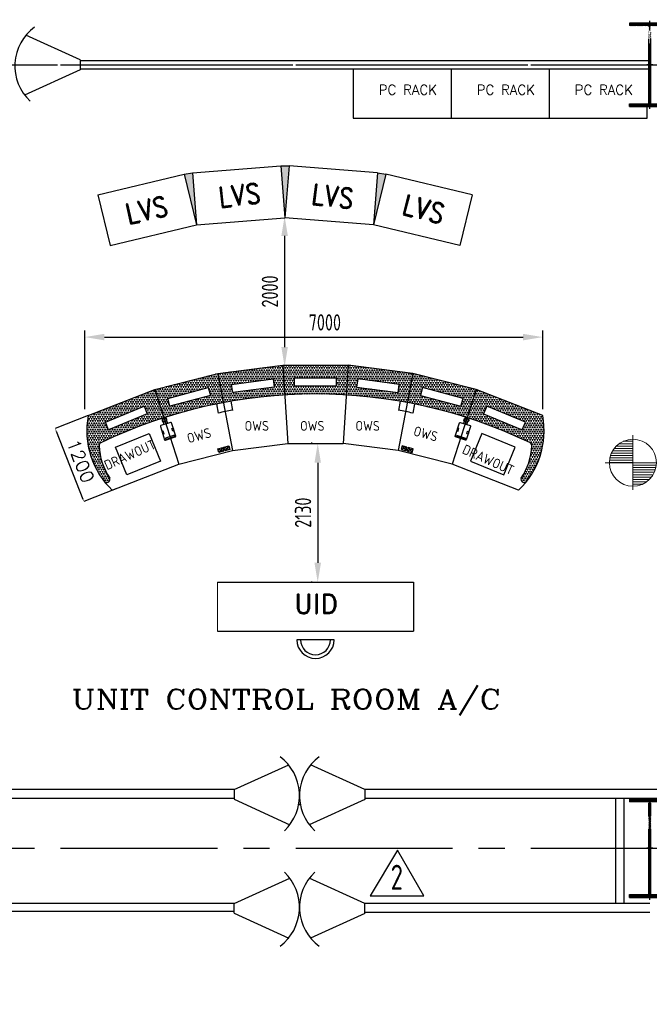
# Model space of a CAD drawing. Extents: x -11758 to 4934791, y -233543 to 1826789.
# Tile 61 of 256: x 98510 to 108150, y 287843 to 302928. Entities that reach past the tile are written whole.
import ezdxf
from ezdxf.enums import TextEntityAlignment as Align

# ---------------------------------------------------------------- set-up
doc = ezdxf.new("R2010")
doc.units = 0
doc.header["$LTSCALE"] = 800
doc.header["$MEASUREMENT"] = 0
for name, pattern in [('CENTER', [2, 1.25, -0.25, 0.25, -0.25]), ('CENTER2', [1.125, 0.75, -0.125, 0.125, -0.125]), ('HIDDEN', [0.375, 0.25, -0.125])]:
    doc.linetypes.add(name, pattern=pattern)
doc.layers.get('0').update_dxf_attribs({"linetype": 'CONTINUOUS'})
doc.layers.get('DEFPOINTS').update_dxf_attribs({"linetype": 'CONTINUOUS'})
for name, color, linetype, lineweight in [('AM_8', 1, 'CONTINUOUS', 15), ('DIM', 4, 'CONTINUOUS', 15), ('DOOR', 235, 'CONTINUOUS', 13), ('T', 3, 'CONTINUOUS', 15), ('TEXT', 3, 'CONTINUOUS', 15)]:
    doc.layers.add(name, color=color, linetype=linetype, lineweight=lineweight)
for name, color, linetype in [('COL', 1, 'CENTER'), ('GRID', 8, 'CENTER'), ('HANGERS', 1, 'CONTINUOUS'), ('HATCH', 9, 'CONTINUOUS'), ('LVSOWS', 6, 'CONTINUOUS'), ('pnl', 4, 'CONTINUOUS'), ('pnltxt', 4, 'CONTINUOUS'), ('WALL', 6, 'CONTINUOUS'), ('WALLH', 2, 'CONTINUOUS')]:
    doc.layers.add(name, color=color, linetype=linetype)
doc.styles.add('ROMANC', font='romanc')
doc.styles.add('ROMAND', font='romand')
doc.styles.add('ROMANS', font='ISO9.shx', dxfattribs={"width": 0.8})
doc.styles.add('S1', font='SIMPLEX.SHX', dxfattribs={"height": 200})
doc.styles.add('S3', font='ROMANS1.SHX', dxfattribs={"width": 0.8})
doc.styles.get("Standard").update_dxf_attribs({"font": 'ISO9'})
doc.dimstyles.new('GS', dxfattribs={"dimscale": 100, "dimtxt": 2.5, "dimasz": 3, "dimexe": 1, "dimexo": 1, "dimgap": 1, "dimtad": 1, "dimdec": 0, "dimzin": 0, "dimdsep": 46, "dimtxsty": 'ROMANS', "dimcen": 0.09, "dimclrd": 4, "dimclre": 8, "dimclrt": 3, "dimadec": 0, "dimazin": 0, "dimtfac": 1, "dimtdec": 0, "dimtofl": 0, "dimtmove": 0, "dimatfit": 3, "dimfxl": 1, "dimtolj": 1, "dimtzin": 0, "dimarcsym": 0})
doc.dimstyles.new('STANDARD$0', dxfattribs={"dimtxt": 250, "dimasz": 200, "dimexe": 0, "dimexo": 0, "dimgap": 100, "dimtad": 1, "dimdec": 0, "dimzin": 0, "dimdsep": 46, "dimtxsty": 'S1', "dimcen": 0, "dimadec": 0, "dimazin": 0, "dimtfac": 1, "dimtdec": 0, "dimtmove": 2, "dimatfit": 3, "dimfxl": 1, "dimtolj": 1, "dimtzin": 0, "dimarcsym": 0})
pattern_1 = [(45, (0, 0), (-8.838834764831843, 8.838834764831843), [])]
pattern_2 = [(59.99999999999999, (96386.80331908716, 320575.0967331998), (-18.74999996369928, 32.47595262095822), [18.75, -18.75]), (120, (96386.80331908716, 320575.0967331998), (-37.49999996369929, 2.09582324e-08), [18.74999999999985, -18.74999999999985]), (0, (96377.42831908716, 320591.3347094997), (18.75, 32.4759526), [18.75, -18.75])]

# ---------------------------------------------------------------- blocks, each defined once
blk = doc.blocks.new('A$C1C927E47')
at = {"layer": 'COL'}
h = blk.add_hatch(dxfattribs=at)
h.set_pattern_fill('ANSI31', color=256, scale=100, style=0)
h.set_pattern_definition(pattern_1)
h.paths.add_polyline_path([(16.00000000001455, 0), (0, 0), (0, -709.9999999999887), (16.00000000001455, -709.9999999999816)])
h.paths.add_polyline_path([(16, 710.0000000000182), (-2.91038e-11, 710.0000000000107), (-1.45519e-11, 0), (16.00000000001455, 0)])
h.paths.add_polyline_path([(1.45519e-11, 710.0000000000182), (-15.99999999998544, 710.0000000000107), (-16.00000000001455, -7.276000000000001e-12), (0, 0)])
h.paths.add_polyline_path([(2.91038e-11, 0), (-16, -7.276000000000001e-12), (-16.00000000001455, -709.9999999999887), (1.45519e-11, -709.9999999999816)])
h.paths.add_polyline_path([(-310, -709.9999999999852), (-310, -759.9999999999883), (-1.45519e-11, -759.9999999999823), (0, -709.9999999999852)])
h.paths.add_polyline_path([(310, -759.9999999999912), (310, -709.9999999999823), (-1.45519e-11, -709.9999999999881), (2.91038e-11, -759.9999999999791)])
h.paths.add_polyline_path([(310, 710.0000000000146), (310, 760.0000000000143), (-1.45519e-11, 760.0000000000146), (-1.45519e-11, 710.0000000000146)])
h.paths.add_polyline_path([(-310, 760.0000000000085), (-310, 710.0000000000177), (-2.91038e-11, 710.0000000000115), (2.91038e-11, 760.0000000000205)])
for p, q in [((310, 760.0000000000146), (-310, 760.0000000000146)), ((-310, 760.0000000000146), (-310, 710.0000000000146)), ((310, 760.0000000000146), (310, 710.0000000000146)), ((310, 710.0000000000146), (-310, 710.0000000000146)), ((-16, -709.9999999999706), (-16, 710.0000000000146)), ((16, -709.9999999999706), (16, 710.0000000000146)), ((-310, -709.9999999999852), (310, -709.9999999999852)), ((-310, -759.9999999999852), (-310, -709.9999999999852)), ((310, -759.9999999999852), (310, -709.9999999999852)), ((-310, -759.9999999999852), (310, -759.9999999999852))]:
    blk.add_line(p, q, dxfattribs=at)
at = {"layer": 'COL', "color": 2}
for p, q in [((0, -792.4075188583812), (0, 792.4075188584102)), ((44.0151448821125, 0), (-44.0151448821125, 0)), ((44.0151448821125, 0), (-44.0151448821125, 0))]:
    blk.add_line(p, q, dxfattribs=at)
blk = doc.blocks.new('*X4')
at = {"color": 0}
for p, q in [((36131.61955309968, 29350), (36329.75793067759, 29350)), ((36153.65771200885, 29375), (36329.75793067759, 29375)), ((36183.08224298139, 29400), (36329.75793067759, 29400)), ((36225.99749646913, 29425), (36329.75793067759, 29425)), ((36085.32197733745, 29250), (36329.75793067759, 29250)), ((36092.05768744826, 29275), (36329.75793067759, 29275)), ((36101.71434717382, 29300), (36329.75793067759, 29300)), ((36114.68504460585, 29325), (36329.75793067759, 29325)), ((36079.76994177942, 29200), (36329.75793067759, 29200)), ((36081.26957091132, 29225), (36329.75793067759, 29225))]:
    blk.add_line(p, q, dxfattribs=at)
blk = doc.blocks.new('LL')
for p, q in [((-711.1924480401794, 0), (-711.1924480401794, 422.7782223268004)), ((-1135.881555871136, 0), (-711.1924480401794, 0)), ((1493.237527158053, 0), (-711.1924480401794, 0)), ((-711.1924480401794, 0), (-711.1924480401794, -418.1323077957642))]:
    blk.add_line(p, q)
for start, end in [(90, 180), (0, 90), (180, 270), (270, 0)]:
    blk.add_arc((-711.1924480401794, 0), 360, start, end)
at = {"xscale": 1.440000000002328, "yscale": 1.440000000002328, "zscale": 1.440000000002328}
blk.add_blockref('*X4', (-53026.04386821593, -42044.47114596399), dxfattribs=at)
at = {"xscale": 1.440000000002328, "yscale": 1.440000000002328, "zscale": 1.440000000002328, "rotation": 180}
blk.add_blockref('*X4', (51603.65897213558, 42044.47114596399), dxfattribs=at)
at = {"flags": 4}
blk.add_attdef('LEVEL', (-221.7336021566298, 154.1822191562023), '', height=432, dxfattribs=at)
blk = doc.blocks.new('A$C291670A8')
for p, q in [((-500, 0), (500, 0)), ((-500, 0), (-425, -1200)), ((500, 0), (425, -1200)), ((-425, -1200), (425, -1200))]:
    blk.add_line(p, q)
blk = doc.blocks.new('A$C166273C7')
for points in [[(100.6453793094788, -76.63372377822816), (-51.09066684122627, -119.5180554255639, 0.4142135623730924), (-57.99400961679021, -131.8608208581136), (-0.0186365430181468, -336.9929412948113, 0.4142135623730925), (12.32412888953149, -343.8962840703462), (164.0601750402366, -301.0119524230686, 0.4142135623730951), (170.9635178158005, -288.6691869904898), (112.9881447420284, -83.5370665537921, 0.4142135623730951)], [(28.51773200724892, -328.92786299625), (149.4040092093, -294.7624333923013, 0.4142135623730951), (156.307351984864, -282.4196679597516), (153.4042268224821, -272.1476474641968), (13.27184141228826, -311.7524997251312), (16.17496657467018, -322.0245202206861, 0.4142135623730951)]]:
    blk.add_lwpolyline(points, format="xyb", close=True)
blk.add_lwpolyline([(33.51484912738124, -28.96049908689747), (50.95738277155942, -90.6767714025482), (0.4655785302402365, -104.9469948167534), (-16.97695511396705, -43.23072250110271), (-15.4971697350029, -42.81249882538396)])
for points in [[(5.49409339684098, -52.87205719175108), (10.21089829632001, -51.53897233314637), (15.54029967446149, -70.3957963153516), (10.82349477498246, -71.72888117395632)], [(20.89452297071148, -48.51951772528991), (16.17771807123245, -49.85260258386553), (21.50711944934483, -68.70942656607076), (26.22392434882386, -67.37634170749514)], [(-24.02330772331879, -252.0581001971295), (-5.331318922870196, -246.7752852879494), (-16.20276891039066, -208.3092354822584), (-34.89475771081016, -213.5920503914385)], [(146.9588466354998, -203.734345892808), (128.2668578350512, -209.0171608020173), (117.3954078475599, -170.5511109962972), (136.0873966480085, -165.268296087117)]]:
    blk.add_lwpolyline(points, close=True)
for radius, start, end in [(37.00000000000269, 329.2748023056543, 238.909500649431), (25.46593749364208, 15.78159446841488, 195.7815944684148)]:
    blk.add_arc((9.008839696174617, -35.88649895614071), radius, start, end)
blk = doc.blocks.new('*D423')
at = {"color": 1, "lineweight": -2, "transparency": 16777216}
for p, q in [((99556.58575532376, 296861.7171024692), (99052.20733036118, 296663.4640682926)), ((99068.00345570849, 296626.69390479), (99477.720957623, 295584.3256547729)), ((99995.56879308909, 295744.8939774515), (99491.19036812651, 295546.6409432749))]:
    blk.add_line(p, q, dxfattribs=at)
at = {"color": 1, "transparency": 16777216}
for points in [[(99074.20802862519, 296629.1326994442), (99061.79888279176, 296624.2551101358), (99053.37068778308, 296663.9213422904)], [(99483.9255305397, 295586.7644494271), (99471.51638470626, 295581.8868601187), (99492.35372554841, 295547.0982172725)]]:
    blk.add_solid(points, dxfattribs=at)
at = {"layer": 'DEFPOINTS', "color": 0, "transparency": 16777216}
for p in [(99558.44712719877, 296862.4487408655), (99997.4301649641, 295745.6256158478), (99492.35372554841, 295547.0982172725)]:
    blk.add_point(p, dxfattribs=at)
at = {"color": 0, "transparency": 16777216, "insert": (99442.94339961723, 296166.4977114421), "char_height": 200, "attachment_point": 5, "rotation": 291.45800624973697, "style": 'S1'}
blk.add_mtext('1200', dxfattribs=at)
blk = doc.blocks.new('*D240')
at = {"layer": 'DEFPOINTS', "color": 0, "transparency": 16777216}
for p in [(102566.5713254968, 299915.4487408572), (102566.5713254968, 297613.4487408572), (102579.5713254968, 297613.4487408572)]:
    blk.add_point(p, dxfattribs=at)
at = {"layer": 'WALL', "color": 4, "lineweight": -2, "transparency": 16777216}
blk.add_line((102566.5713254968, 299615.4487408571), (102566.5713254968, 297913.4487408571), dxfattribs=at)
at = {"layer": 'WALL', "color": 8, "lineweight": -2, "transparency": 16777216}
blk.add_line((102479.5713254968, 297613.4487408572), (102466.5713254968, 297613.4487408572), dxfattribs=at)
at = {"layer": 'WALL', "color": 4, "transparency": 16777216}
for points in [[(102516.5713254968, 299615.4487408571), (102616.5713254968, 299615.4487408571), (102566.5713254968, 299915.4487408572)], [(102516.5713254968, 297913.4487408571), (102616.5713254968, 297913.4487408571), (102566.5713254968, 297613.4487408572)]]:
    blk.add_solid(points, dxfattribs=at)
at = {"layer": 'WALL', "color": 3, "transparency": 16777216, "insert": (102341.5713254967, 298764.4487408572), "char_height": 250, "attachment_point": 5, "rotation": 90, "style": 'ROMANS'}
blk.add_mtext('\\A1;2000', dxfattribs=at)
blk = doc.blocks.new('*D241')
at = {"layer": 'DEFPOINTS', "color": 0, "transparency": 16777216}
for p in [(106518.5713254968, 298065.5004969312), (99506.5713254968, 296862.4487408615), (106518.5713254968, 296862.4487408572)]:
    blk.add_point(p, dxfattribs=at)
at = {"layer": 'WALL', "color": 8, "lineweight": -2, "transparency": 16777216}
for p, q in [((99506.5713254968, 296962.4487408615), (99506.5713254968, 298165.5004969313)), ((106518.5713254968, 296962.4487408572), (106518.5713254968, 298165.5004969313))]:
    blk.add_line(p, q, dxfattribs=at)
at = {"layer": 'WALL', "color": 4, "lineweight": -2, "transparency": 16777216}
blk.add_line((99806.5713254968, 298065.5004969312), (106218.5713254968, 298065.5004969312), dxfattribs=at)
at = {"layer": 'WALL', "color": 4, "transparency": 16777216}
for points in [[(99806.5713254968, 298115.5004969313), (99806.5713254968, 298015.5004969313), (99506.5713254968, 298065.5004969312)], [(106218.5713254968, 298115.5004969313), (106218.5713254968, 298015.5004969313), (106518.5713254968, 298065.5004969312)]]:
    blk.add_solid(points, dxfattribs=at)
at = {"layer": 'WALL', "color": 3, "transparency": 16777216, "insert": (103182.5713254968, 298290.5004969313), "char_height": 250, "attachment_point": 5, "style": 'ROMANS'}
blk.add_mtext('\\A1;7000', dxfattribs=at)
blk = doc.blocks.new('*D253')
at = {"layer": 'DEFPOINTS', "color": 0, "transparency": 16777216}
for p in [(103088.5991251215, 296439.1895730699), (103073.5991251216, 294309.1895730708), (103088.5991251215, 294309.1895730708)]:
    blk.add_point(p, dxfattribs=at)
at = {"layer": 'WALL', "color": 8, "lineweight": -2, "transparency": 16777216}
for p, q in [((102988.5991251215, 296439.1895730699), (102973.5991251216, 296439.1895730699)), ((102988.5991251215, 294309.1895730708), (102973.5991251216, 294309.1895730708))]:
    blk.add_line(p, q, dxfattribs=at)
at = {"layer": 'WALL', "color": 4, "lineweight": -2, "transparency": 16777216}
blk.add_line((103073.5991251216, 296139.1895730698), (103073.5991251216, 294609.1895730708), dxfattribs=at)
at = {"layer": 'WALL', "color": 4, "transparency": 16777216}
for points in [[(103023.5991251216, 296139.1895730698), (103123.5991251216, 296139.1895730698), (103073.5991251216, 296439.1895730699)], [(103023.5991251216, 294609.1895730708), (103123.5991251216, 294609.1895730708), (103073.5991251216, 294309.1895730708)]]:
    blk.add_solid(points, dxfattribs=at)
at = {"layer": 'WALL', "color": 3, "transparency": 16777216, "insert": (102848.5991251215, 295375.6895730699), "char_height": 250, "attachment_point": 5, "rotation": 90, "style": 'ROMANS'}
blk.add_mtext('\\A1;2130', dxfattribs=at)
blk = doc.blocks.new('A$C14326149')
at = {"layer": 'COL'}
h = blk.add_hatch(dxfattribs=at)
h.set_pattern_fill('ANSI31', color=256, scale=100, style=0)
h.set_pattern_definition(pattern_1)
h.paths.add_polyline_path([(-310, -639.9999999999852), (-310, -599.9999999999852), (310, -599.9999999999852), (310, -639.9999999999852)])
h.paths.add_polyline_path([(310, 640.0000000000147), (310, 600.0000000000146), (-310, 600.0000000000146), (-310, 640.0000000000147)])
edge = h.paths.add_edge_path()
edge.add_line((-16, -599.9999999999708), (-16, 600.0000000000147))
edge.add_line((16, -599.9999999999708), (16, 600.0000000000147))
for p, q in [((310, 640.0000000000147), (-310, 640.0000000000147)), ((-310, 640.0000000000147), (-310, 600.0000000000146)), ((310, 640.0000000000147), (310, 600.0000000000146)), ((310, 600.0000000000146), (-310, 600.0000000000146)), ((-16, -599.9999999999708), (-16, 600.0000000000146)), ((16, -599.9999999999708), (16, 600.0000000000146)), ((-310, -599.9999999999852), (310, -599.9999999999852)), ((-310, -639.9999999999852), (-310, -599.9999999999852)), ((310, -639.9999999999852), (310, -599.9999999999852)), ((-310, -639.9999999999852), (310, -639.9999999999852))]:
    blk.add_line(p, q, dxfattribs=at)
at = {"layer": 'COL', "color": 2}
for p, q in [((0, -672.407518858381), (0, 672.4075188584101)), ((44.0151448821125, 0), (-44.0151448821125, 0))]:
    blk.add_line(p, q, dxfattribs=at)
blk = doc.blocks.new('REV2')
at = {"layer": 'HANGERS', "linetype": 'Continuous'}
for p, q in [((95462.30485324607, 93767.96480982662), (95042.44530023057, 93068.93883312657)), ((95862.17058572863, 93068.93883312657), (95462.30485324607, 93767.96480982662)), ((95042.44530023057, 93068.93883312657), (95862.17058572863, 93068.93883312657))]:
    blk.add_line(p, q, dxfattribs=at)
at = {"layer": 'HANGERS', "linetype": 'Continuous', "style": 'ROMANS', "width": 0.8}
blk.add_text('2', height=382.562200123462, dxfattribs=at).set_placement((95356.63660375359, 93161.32131597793))

msp = doc.modelspace()

# ---------------------------------------------------------------- hatches: boundary and pattern name
at = {"layer": 'AM_8'}
h = msp.add_hatch(dxfattribs=at)
h.set_pattern_fill('TRIANG', color=256, scale=100, style=0)
h.set_pattern_definition(pattern_2)
edge = h.paths.add_edge_path()
edge.add_line((102566.9646620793, 297179.2385758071), (102538.509226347, 297634.5255475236))
edge.add_line((102538.509226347, 297634.5255475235), (101546.2913275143, 297510.0119288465))
edge.add_line((101546.2913275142, 297510.0119288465), (101631.1012826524, 297062.4099752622))
edge.add_arc((103038.2177210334, 289597.4215411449), 7596.448445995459, 93.55668312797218, 100.67474399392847, ccw=False)
h.paths.add_polyline_path([(101755.5269982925, 297341.5436107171), (102391.1887349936, 297425.2300659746), (102407.6428197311, 297300.2488841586), (101771.98108303, 297216.5624289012)], flags=16)
h = msp.add_hatch(dxfattribs=at)
h.set_pattern_fill('TRIANG', color=256, scale=100, style=0)
h.set_pattern_definition(pattern_2)
edge = h.paths.add_edge_path()
edge.add_line((103538.509226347, 297634.5255475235), (102538.509226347, 297634.5255475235))
edge.add_line((102538.509226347, 297634.5255475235), (102566.9646620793, 297179.2385758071))
edge.add_arc((103038.2177210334, 289597.4215411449), 7596.448445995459, 86.43892811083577, 93.55668312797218, ccw=False)
edge.add_line((103510.0515331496, 297179.202456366), (103538.5092263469, 297634.5255475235))
h.paths.add_polyline_path([(102716.828276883, 297440.6391517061), (103357.9751136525, 297440.6391517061), (103357.9751136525, 297314.579512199), (102716.828276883, 297314.579512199)], flags=16)
h = msp.add_hatch(dxfattribs=at)
h.set_pattern_fill('TRIANG', color=256, scale=100, style=0)
h.set_pattern_definition(pattern_2)
edge = h.paths.add_edge_path()
edge.add_line((104445.8970615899, 297062.3038487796), (104530.7271251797, 297510.0119288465))
edge.add_line((104530.7271251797, 297510.0119288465), (103538.5092263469, 297634.5255475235))
edge.add_line((103538.509226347, 297634.5255475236), (103510.0515331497, 297179.2024563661))
edge.add_arc((103038.2177210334, 289597.4215411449), 7596.448445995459, 79.32093555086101, 86.43892811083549, ccw=False)
h.paths.add_polyline_path([(104305.037369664, 297216.5624289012), (103669.3756329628, 297300.2488841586), (103685.8297177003, 297425.2300659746), (104321.4914544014, 297341.5436107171)], flags=16)
h = msp.add_hatch(dxfattribs=at)
h.set_pattern_fill('TRIANG', color=256, scale=100, style=0)
h.set_pattern_definition(pattern_2)
edge = h.paths.add_edge_path()
edge.add_line((101631.1012826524, 297062.4099752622), (101546.2913275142, 297510.0119288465))
edge.add_line((101546.2913275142, 297510.0119288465), (100577.2986099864, 297262.9226466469))
edge.add_line((100577.2986099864, 297262.9226466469), (100716.8207940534, 296830.4807348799))
edge.add_arc((103038.2177210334, 289597.4215411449), 7596.448445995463, 100.67474399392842, 107.79364934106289, ccw=False)
h.paths.add_polyline_path([(100778.0442303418, 297126.8539057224), (101397.344518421, 297292.7949177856), (101429.9711539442, 297171.0306563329), (100810.6708658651, 297005.0896442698)], flags=16)
h = msp.add_hatch(dxfattribs=at)
h.set_pattern_fill('TRIANG', color=256, scale=100, style=0)
h.set_pattern_definition(pattern_2)
edge = h.paths.add_edge_path()
edge.add_arc((105349.6042916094, 296794.8789125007), 37.0000000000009, 73.43467988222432, 74.94314112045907, ccw=False)
edge.add_line((105360.1532973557, 296830.3432393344), (105499.7198427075, 297262.9226466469))
edge.add_line((105499.7198427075, 297262.9226466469), (104530.7271251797, 297510.0119288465))
edge.add_line((104530.7271251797, 297510.0119288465), (104445.8970615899, 297062.3038487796))
edge.add_arc((103038.2177210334, 289597.4215411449), 7596.448445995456, 72.20950800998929, 79.32093555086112, ccw=False)
h.paths.add_polyline_path([(105266.3475868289, 297005.0896442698), (104647.0472987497, 297171.0306563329), (104679.673934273, 297292.7949177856), (105298.9742223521, 297126.8539057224)], flags=16)
h = msp.add_hatch(dxfattribs=at)
h.set_pattern_fill('TRIANG', color=256, scale=100, style=0)
h.set_pattern_definition(pattern_2)
edge = h.paths.add_edge_path()
edge.add_arc((99774.4931702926, 296401.6171414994), 50.00000000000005, 114.72983839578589, 182.8046612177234, ccw=False)
edge.add_arc((103038.2177210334, 289597.4215411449), 7596.448445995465, 107.7936493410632, 115.61944197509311, ccw=False)
edge.add_line((100716.8207940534, 296830.4807348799), (100577.2986099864, 297262.9226466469))
edge.add_line((100577.2986099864, 297262.9226466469), (99558.44712719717, 296862.4487408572))
edge.add_arc((100795.4298963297, 296630.9002990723), 1258.467739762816, 169.3976098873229, 219.1098693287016)
edge.add_arc((99836.804090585, 295889.3503633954), 55.27090800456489, 251.1398531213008, 376.3658872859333)
edge.add_arc((100687.1919741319, 296446.329989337), 963.7933821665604, 182.8046612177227, 214.1765489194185, ccw=False)
h.paths.add_polyline_path([(100415.5716334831, 297006.443018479), (100463.8125690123, 296889.9790976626), (99871.47012918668, 296644.6228255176), (99823.22919365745, 296761.086746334)], flags=16)
h = msp.add_hatch(dxfattribs=at)
h.set_pattern_fill('TRIANG', color=256, scale=100, style=0)
h.set_pattern_definition(pattern_2)
edge = h.paths.add_edge_path()
edge.add_arc((105389.8264785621, 296446.329989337), 963.7933821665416, 325.82345108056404, 357.19533878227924, ccw=False)
edge.add_arc((106240.214362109, 295889.3503633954), 55.27090800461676, 163.6341127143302, 288.8601468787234)
edge.add_arc((105281.5885563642, 296630.9002990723), 1258.467739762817, 320.8901306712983, 370.6023901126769)
edge.add_line((106518.5713254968, 296862.4487408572), (105499.7198427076, 297262.922646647))
edge.add_line((105499.7198427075, 297262.9226466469), (105360.1532973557, 296830.3432393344))
edge.add_arc((105349.6042916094, 296794.8789125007), 37.00000000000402, 69.44912546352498, 73.43467988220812, ccw=False)
edge.add_arc((103038.2177210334, 289597.4215411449), 7596.448445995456, 64.409077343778, 72.18275857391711, ccw=False)
edge.add_arc((106302.5252824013, 296401.6171414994), 49.9999999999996, -2.8046612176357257, 70.2155162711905, ccw=False)
h.paths.add_polyline_path([(106253.7892590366, 296761.086746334), (106205.5483235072, 296644.6228255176), (105613.2058836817, 296889.9790976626), (105661.4468192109, 297006.443018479)], flags=16)
at = {"layer": 'COL', "linetype": 'ByBlock'}
h = msp.add_hatch(dxfattribs=at)
h.set_pattern_fill('DOTS', color=256, scale=300, style=0)
h.set_pattern_definition([(0, (-883580.1386872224, 198620.9972337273), (9.375, 18.75), [0, -18.75])])
h.paths.add_polyline_path([(101153.6391787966, 300583.1628177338), (101029.650164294, 300563.5248870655), (101216.4064553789, 299785.6289507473)])
h.paths.add_polyline_path([(102634.9813058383, 300689.8671879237), (102509.4467526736, 300689.8671879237), (102572.2140292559, 299892.3333209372)])
h.paths.add_polyline_path([(104114.7778942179, 300563.5248870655), (103990.7888797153, 300583.1628177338), (103928.021603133, 299785.6289507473)])

# ---------------------------------------------------------------- linework, layer by layer
for p, q in [((102538.509226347, 297634.5255475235), (102613.509226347, 296434.5255475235)), ((103538.509226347, 297634.5255475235), (103463.509226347, 296434.5255475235)), ((99558.44712719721, 296862.4487408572), (100577.2986099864, 297262.9226466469)), ((100577.2986099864, 297262.9226466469), (100946.4802024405, 296118.6630817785)), ((105499.7198427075, 297262.9226466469), (105130.5382502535, 296118.6630817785)), ((106518.5713254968, 296862.4487408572), (105499.7198427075, 297262.9226466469)), ((101543.016318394, 296354.1755140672), (101632.5222780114, 296318.8804677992)), ((101618.4767053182, 296373.8224614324), (101557.5006245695, 296298.9267414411)), ((101636.7252801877, 296378.5302694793), (101726.6247130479, 296343.0466619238)), ((101711.6361960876, 296398.1369226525), (101651.4474270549, 296323.3298083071)), ((104440.2931725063, 296378.5302694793), (104350.3937396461, 296343.0466619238)), ((104365.3822566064, 296398.1369226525), (104425.5710256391, 296323.3298083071)), ((104534.0021343, 296354.1755140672), (104444.4961746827, 296318.8804677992)), ((104458.5417473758, 296373.8224614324), (104519.5178281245, 296298.9267414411)), ((99928.59912512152, 295718.5706075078), (100946.4802024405, 296118.6630817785)), ((106148.4193275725, 295718.5706075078), (105130.5382502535, 296118.6630817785))]:
    msp.add_line(p, q)
at = {"color": 3}
for p, q in [((101521.7084612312, 297040.8719026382), (101548.3178681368, 296901.6961487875)), ((101740.7906836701, 297082.3827881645), (101766.9388455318, 296943.1196393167)), ((104336.2277690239, 297082.3827881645), (104310.0796071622, 296943.1196393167)), ((104555.3099914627, 297040.8719026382), (104528.7005845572, 296901.6961487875))]:
    msp.add_line(p, q, dxfattribs=at)
for points in [[(101755.5269982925, 297341.5436107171), (102391.1887349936, 297425.2300659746), (102407.6428197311, 297300.2488841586), (101771.98108303, 297216.5624289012)], [(102716.828276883, 297440.6391517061), (103357.9751136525, 297440.6391517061), (103357.9751136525, 297314.579512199), (102716.828276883, 297314.579512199)], [(104321.4914544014, 297341.5436107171), (103685.8297177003, 297425.2300659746), (103669.3756329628, 297300.2488841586), (104305.037369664, 297216.5624289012)], [(100778.0442303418, 297126.8539057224), (101397.344518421, 297292.7949177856), (101429.9711539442, 297171.0306563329), (100810.6708658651, 297005.0896442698)], [(105298.9742223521, 297126.8539057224), (104679.673934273, 297292.7949177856), (104647.0472987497, 297171.0306563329), (105266.3475868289, 297005.0896442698)], [(99823.22919365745, 296761.086746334), (100415.5716334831, 297006.443018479), (100463.8125690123, 296889.9790976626), (99871.47012918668, 296644.6228255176)], [(106253.7892590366, 296761.086746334), (105661.4468192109, 297006.443018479), (105613.2058836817, 296889.9790976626), (106205.5483235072, 296644.6228255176)], [(101632.8434909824, 296318.5696569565), (101557.5465237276, 296298.7958180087), (101542.9856390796, 296354.2423328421), (101618.2826063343, 296374.01617179)], [(101726.5404468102, 296342.7885318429), (101651.2434795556, 296323.014692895), (101636.6825949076, 296378.4612077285), (101711.9795621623, 296398.2350466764)], [(104350.4780058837, 296342.7885318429), (104425.7749731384, 296323.014692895), (104440.3358577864, 296378.4612077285), (104365.0388905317, 296398.2350466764)], [(104444.1749617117, 296318.5696569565), (104519.4719289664, 296298.7958180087), (104534.0328136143, 296354.2423328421), (104458.7358463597, 296374.01617179)]]:
    msp.add_lwpolyline(points, close=True)
at = {"color": 1, "linetype": 'HIDDEN', "ltscale": 150}
for points in [[(100665.0224484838, 296164.1462653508), (100152.2106777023, 295954.5273545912), (99978.91562151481, 296378.4764358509), (100491.7273922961, 296588.0953466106)], [(105411.9960042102, 296164.1462653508), (105924.8077749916, 295954.5273545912), (106098.1028311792, 296378.4764358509), (105585.2910603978, 296588.0953466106)]]:
    msp.add_lwpolyline(points, close=True, dxfattribs=at)
for centre, radius, start, end in [((103038.2177210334, 289597.4215411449), 7596.448445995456, 64.40907734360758, 115.6312298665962), ((100795.4298963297, 296630.9002990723), 1258.467739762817, 169.3976098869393, 226.4649201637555), ((105281.5885563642, 296630.9002990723), 1258.467739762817, 313.5350798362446, 10.60239011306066), ((99774.4931702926, 296401.6171414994), 50.00000000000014, 109.7844837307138, 182.8046612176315), ((106302.5252824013, 296401.6171414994), 50.00000000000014, 357.1953387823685, 70.21551626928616), ((100687.1919741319, 296446.329989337), 963.7933821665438, 182.8046612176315, 214.1765489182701), ((105389.8264785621, 296446.329989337), 963.7933821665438, 325.8234510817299, 357.1953387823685), ((99836.804090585, 295889.3503633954), 55.2709080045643, 251.1398531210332, 16.3658872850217), ((106240.214362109, 295889.3503633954), 55.2709080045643, 163.6341127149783, 288.8601468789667)]:
    msp.add_arc(centre, radius, start, end)
at = {"color": 3}
for centre, start, end in [((103115.9828583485, 289470.0785551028), 100.232979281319, 101.9116446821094), ((102961.0355943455, 289470.0785551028), 78.08835531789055, 79.76702071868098)]:
    msp.add_arc(centre, 7595.163828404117, start, end, dxfattribs=at)
at = {"layer": 'COL', "linetype": 'ByBlock'}
for p, q in [((101153.6391787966, 300583.1628177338), (102509.4467526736, 300689.8671879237)), ((102509.4467526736, 300689.8671879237), (102572.2140292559, 299892.3333209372)), ((102509.4467526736, 300689.8671879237), (102634.9813058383, 300689.8671879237)), ((102634.9813058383, 300689.8671879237), (102572.2140292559, 299892.3333209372)), ((103990.7888797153, 300583.1628177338), (102634.9813058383, 300689.8671879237)), ((99707.22707255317, 300246.0391922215), (101029.650164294, 300563.5248870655)), ((101029.650164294, 300563.5248870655), (101153.6391787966, 300583.1628177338)), ((101029.650164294, 300563.5248870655), (101216.4064553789, 299785.6289507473)), ((101153.6391787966, 300583.1628177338), (101216.4064553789, 299785.6289507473)), ((103990.7888797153, 300583.1628177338), (103928.021603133, 299785.6289507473)), ((104114.7778942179, 300563.5248870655), (103928.021603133, 299785.6289507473)), ((103990.7888797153, 300583.1628177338), (104114.7778942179, 300563.5248870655)), ((105437.2009859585, 300246.0391922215), (104114.7778942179, 300563.5248870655)), ((99707.22707255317, 300246.0391922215), (99893.98336363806, 299468.1432559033)), ((105437.2009859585, 300246.0391922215), (105250.4446948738, 299468.1432559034)), ((99893.98336363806, 299468.1432559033), (101216.4064553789, 299785.6289507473)), ((101216.4064553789, 299785.6289507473), (102572.2140292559, 299892.3333209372)), ((103928.021603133, 299785.6289507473), (102572.2140292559, 299892.3333209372)), ((105250.4446948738, 299468.1432559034), (103928.021603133, 299785.6289507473))]:
    msp.add_line(p, q, dxfattribs=at)
at = {"layer": 'DIM'}
msp.add_line((101539.0761417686, 294309.1895730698), (101539.0761417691, 293559.1895730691), dxfattribs=at)
at = {"layer": 'GRID', "linetype": 'CENTER2', "ltscale": 4}
for p, q in [((19936.37686014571, 302237.2137194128), (120622.5102712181, 302237.2240330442)), ((85890.17952871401, 302237.2209599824), (120601.6306962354, 302237.220909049)), ((85890.17952906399, 302237.213222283), (120601.6306965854, 302237.2131713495)), ((19936.37686014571, 290237.2147132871), (120601.6306965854, 290237.2131674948))]:
    msp.add_line(p, q, dxfattribs=at)
at = {"layer": 'GRID', "color": 6, "linetype": 'ByBlock', "ltscale": 4}
for p, q in [((99437.40568546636, 302300.7203286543), (108142.3821104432, 302300.7203268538)), ((99437.40568546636, 302175.7203286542), (108142.3821104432, 302175.7203268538))]:
    msp.add_line(p, q, dxfattribs=at)
at = {"layer": 'LVSOWS'}
msp.add_line((103324.8261417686, 293427.7271175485), (102753.3261417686, 293427.7271175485), dxfattribs=at)
for radius in [285.75, 228.6]:
    msp.add_arc((103039.0761417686, 293427.7271175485), radius, 180, 0, dxfattribs=at)
at = {"layer": 'pnl'}
for p, q in [((101539.0761417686, 294309.1895730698), (104539.0761417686, 294309.1895730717)), ((104539.0761417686, 294309.1895730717), (104539.0761417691, 293559.189573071)), ((101539.0761417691, 293559.1895730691), (104539.0761417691, 293559.189573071))]:
    msp.add_line(p, q, dxfattribs=at)
at = {"layer": 'WALL'}
for p, q in [((99437.40568546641, 302313.3301609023), (98603.40151080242, 302692.5054637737)), ((99437.40568546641, 302313.3301609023), (99437.40568546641, 302161.0962439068)), ((99437.40568546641, 302161.0962439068), (98585.03506359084, 301771.0175250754)), ((101796.4677873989, 291134.4276527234), (102630.4719620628, 291513.6029555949)), ((103796.4677873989, 291134.4276527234), (102962.4636127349, 291513.6029555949)), ((101792.4442069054, 290994.6323523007), (97308.38211037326, 290994.7428913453)), ((101792.444203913, 291134.4276527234), (97433.41196257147, 291134.4276527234)), ((101792.4442069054, 291134.4276527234), (101792.4442069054, 290984.0350862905)), ((102795.2674768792, 291079.4377970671), (102793.6328389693, 291079.4377970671)), ((102793.6333876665, 291079.4274468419), (102795.2669324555, 291079.427447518)), ((102794.6071244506, 291029.8245495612), (102794.3296456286, 291029.8245564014)), ((103796.4677873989, 291134.4276527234), (103796.4677873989, 290979.4279800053)), ((109065.4114065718, 290997.2432889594), (103796.4677873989, 290997.1134013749)), ((109065.4114065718, 291134.6570615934), (103801.6005451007, 291134.5419206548)), ((107633.3821108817, 290994.7336470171), (107633.3821108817, 289387.7420515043)), ((107758.3821109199, 290994.7367284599), (107758.3821109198, 289387.7451329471)), ((101792.4442069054, 290984.0350862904), (102648.8384092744, 290592.1150168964)), ((102782.2237376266, 290904.4275400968), (102806.9548327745, 290904.4275508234)), ((102792.2067007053, 290979.4275444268), (102796.8005512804, 290979.4275464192)), ((103796.4677873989, 290982.1937357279), (102944.0971655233, 290592.1150168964)), ((103790.4242606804, 290979.427977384), (103796.4677873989, 290979.4279800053)), ((101796.4677873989, 289387.5913545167), (102648.8384092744, 289777.6700733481)), ((103796.4677873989, 289387.5913545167), (102944.0971655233, 289777.6700733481)), ((101792.4442069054, 289387.640756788), (93608.9971087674, 289387.842491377)), ((101792.4442069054, 289237.1867357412), (101792.4442069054, 289387.640756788)), ((108158.3821108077, 289387.4838266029), (103796.4677873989, 289387.5913545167)), ((103796.4677873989, 289235.3574375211), (103796.4677873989, 289387.5913545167)), ((101792.4442069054, 289262.6407567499), (93608.9971087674, 289262.842491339)), ((101792.4442069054, 289237.1867357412), (102630.4719620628, 288856.1821346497)), ((102793.6333876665, 289290.3576434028), (102795.2669324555, 289290.3576427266)), ((103796.4677873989, 289235.3574375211), (102962.4636127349, 288856.1821346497)), ((108158.3821108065, 289250.0675347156), (103796.4677873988, 289250.1750626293))]:
    msp.add_line(p, q, dxfattribs=at)
for centre, radius, start, end in [((99172.39901585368, 302219.6086689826), 737.2117854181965, 126.1175782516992, 226.923345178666), ((102050.2422156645, 291040.0231937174), 744.4347720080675, 313.74403262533, 53.21504394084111), ((103531.4611177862, 291040.7061608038), 737.2117854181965, 126.1175782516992, 226.923345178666), ((102050.2422156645, 289329.7618965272), 744.4347720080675, 306.7849560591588, 46.25596737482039), ((103531.4611177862, 289329.0789294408), 737.2117854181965, 133.0766548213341, 233.8824217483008)]:
    msp.add_arc(centre, radius, start, end, dxfattribs=at)
at = {"layer": 'WALLH'}
for p, q in [((103615.8565908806, 302171.4719926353), (103615.8565908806, 301421.4719926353)), ((105115.8565908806, 302171.4719926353), (105115.8565908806, 301421.4719926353)), ((105115.8565908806, 302171.4719926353), (105115.8565908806, 301421.4719926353)), ((106615.8565908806, 302171.4719926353), (106615.8565908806, 301421.4719926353)), ((106615.8565908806, 302171.4719926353), (106615.8565908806, 301421.4719926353)), ((108115.8565908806, 301421.4719926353), (108115.8565908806, 301637.2209113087)), ((103615.8565908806, 301421.4719926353), (105115.8565908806, 301421.4719926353)), ((105115.8565908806, 301421.4719926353), (106615.8565908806, 301421.4719926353)), ((106615.8565908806, 301421.4719926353), (108115.8565908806, 301421.4719926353))]:
    msp.add_line(p, q, dxfattribs=at)

# ---------------------------------------------------------------- block references
for name, p, rotation in [('A$C291670A8', (102042.4002769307, 297572.268738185), 7.152668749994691), ('A$C291670A8', (101061.7949687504, 297386.4672877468), 14.30533749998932), ('A$C166273C7', (100717.0963093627, 296830.4111786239), 2.100077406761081)]:
    msp.add_blockref(name, p, dxfattribs=dict(rotation=rotation))
msp.add_blockref('A$C291670A8', (103038.509226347, 297634.5255475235))
at = {"xscale": -1}
for name, p, rotation in [('A$C291670A8', (104034.6181757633, 297572.268738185), 352.8473312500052), ('A$C291670A8', (105015.2234839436, 297386.4672877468), 345.6946625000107), ('A$C166273C7', (105359.9221433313, 296830.4111786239), 357.8999225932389)]:
    msp.add_blockref(name, p, dxfattribs=dict(at, rotation=rotation))
at = {"layer": 'DIM'}
for name, p in [('A$C14326149', (108158.3821104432, 302237.2209448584)), ('REV2', (8833.512853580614, 196437.4370957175))]:
    msp.add_blockref(name, p, dxfattribs=at)
at = {"layer": 'HATCH'}
msp.add_blockref('A$C1C927E47', (108158.3821107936, 290237.2209292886), dxfattribs=at)
at = {"layer": 'TEXT'}
msp.add_blockref('LL', (108609.8762069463, 296141.0917766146), dxfattribs=at).add_auto_attribs({'LEVEL': '15.5M'})

# ---------------------------------------------------------------- texts
at = {"layer": 'DOOR', "ltscale": 101, "style": 'ROMAND'}
for s, height, p in [('PC RACK', 150, (104454.11597032, 301853.8656350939)), ('PC RACK', 150, (105954.11597032, 301853.8656350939)), ('PC RACK', 150, (107454.11597032, 301853.8656350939)), ('UID', 300, (103048.953947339, 293978.437198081))]:
    msp.add_text(s, height=height, dxfattribs=at).set_placement(p, align=Align.MIDDLE)
at = {"layer": 'pnltxt', "style": 'ROMAND', "width": 0.85}
for rotation, p in [(6.370716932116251, (101872.7841279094, 300237.6345569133)), (352.9087267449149, (103300.841063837, 300219.3729232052)), (12.46390785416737, (100452.8903766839, 300012.0941267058)), (345.2734793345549, (104693.904652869, 300023.345089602))]:
    msp.add_text('LVS', height=312.5, rotation=rotation, dxfattribs=at).set_placement(p, align=Align.MIDDLE)
at = {"layer": 'pnltxt', "style": 'ROMANS'}
for s, rotation, p in [('OWS', 0.2584759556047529, (101954.3033160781, 296629.8189551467)), ('OWS', 0.2584759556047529, (102804.3033160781, 296629.8189551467)), ('OWS', 359.7415240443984, (103651.2913623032, 296631.9456831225)), ('OWS', 15.25847595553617, (101095.3194363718, 296436.7288625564)), ('OWS', 344.7415240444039, (104526.8890552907, 296560.7965751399)), ('DRAWOUT', 24.25847595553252, (99847.65164708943, 296023.4879451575)), ('DRAWOUT', 335.7415240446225, (105272.0804672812, 296290.3253883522))]:
    msp.add_text(s, height=150, rotation=rotation, dxfattribs=at).set_placement(p)
at = {"layer": 'T', "style": 'ROMANC', "width": 1.199999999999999}
msp.add_text('UNIT CONTROL ROOM A/C', height=300, dxfattribs=at).set_placement((99303.23882931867, 292368.5279922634))
at = {"layer": 'T', "insert": (105791.6138328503, 232454.9556464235), "char_height": 400, "attachment_point": 1, "rotation": 90, "style": 'ROMANC'}
msp.add_mtext_dynamic_manual_height_columns('\\pi110.05;SOOT BLOWER MCC ON \\P\\pi605.28;RAISED CHEQUERED \\P\\pi1643.4;PLATE FLOOR', width=7496.283114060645, gutter_width=2000, heights=[0], dxfattribs=at)
at = {"layer": 'T', "insert": (89241.74245341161, 297888.4776519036, 207.705192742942), "char_height": 400, "width": 3753.308613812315, "attachment_point": 1, "style": 'S3'}
msp.add_mtext('\\pi619.51;STAIRCASE \\P\\pi787.13;15.5M TO \\P\\pi1251.9;21.0M', dxfattribs=at)

# ---------------------------------------------------------------- dimensions: what is measured, and where the dimension line sits
dim = msp.add_linear_dim(base=(99492.35372554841, 295547.0982172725), p1=(99558.44712719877, 296862.4487408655), p2=(99997.43016496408, 295745.6256158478), angle=291.4580062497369, dimstyle='STANDARD$0', override={"dimtxt": 80, "dimasz": 40, "dimexe": 1.25, "dimexo": 2, "dimgap": 0.625, "dimtad": 0, "dimzin": 8, "dimsah": 1, "dimcen": 2.5, "dimclrd": 1, "dimclre": 1, "dimtdec": 2, "dimtolj": 0, "dimtzin": 8})
dim.commit()
dim.dimension.update_dxf_attribs({"geometry": '*D423', "text_midpoint": (99442.94339961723, 296166.4977114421), "dimtype": 161})
at = {"layer": 'WALL'}
dim = msp.add_linear_dim(base=(102566.5713254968, 297613.4487408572), p1=(102566.5713254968, 299915.4487408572), p2=(102579.5713254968, 297613.4487408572), angle=90, text='2000', dimstyle='GS', dxfattribs=at)
dim.commit()
dim.dimension.update_dxf_attribs({"geometry": '*D240', "text_midpoint": (102341.5713254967, 298764.4487408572)})
dim = msp.add_linear_dim(base=(106518.5713254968, 298065.5004969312), p1=(99506.5713254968, 296862.4487408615), p2=(106518.5713254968, 296862.4487408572), text='7000', dimstyle='GS', dxfattribs=at)
dim.commit()
dim.dimension.update_dxf_attribs({"geometry": '*D241', "text_midpoint": (103182.5713254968, 298065.5004969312), "dimtype": 160})
dim = msp.add_linear_dim(base=(103073.5991251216, 294309.1895730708), p1=(103088.5991251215, 296439.1895730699), p2=(103088.5991251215, 294309.1895730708), angle=90, dimstyle='GS', dxfattribs=at)
dim.commit()
dim.dimension.update_dxf_attribs({"geometry": '*D253', "text_midpoint": (103073.5991251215, 295375.6895730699), "dimtype": 160})

doc.saveas('drawing.dxf')
